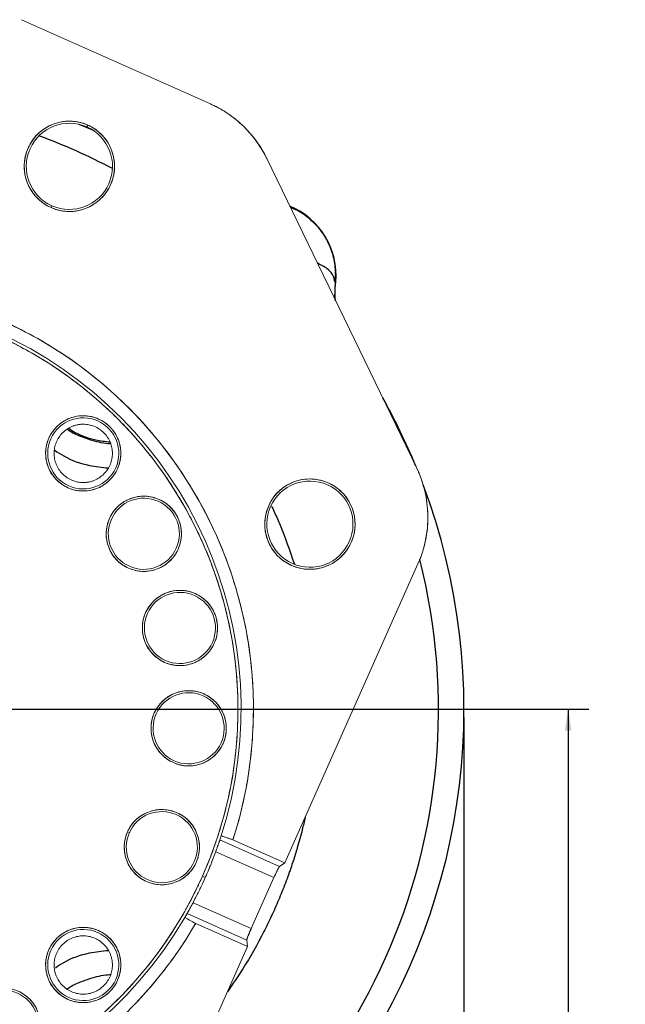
# Model space of a CAD drawing. Header units: inches. Extents: x 0.3 to 34.1, y 0.2 to 21.7.
# Tile 14 of 36: x 8.9 to 12.5, y 8.5 to 14.4. Entities that reach past the tile are written whole.
import ezdxf

# ---------------------------------------------------------------- set-up
doc = ezdxf.new("R2010")
doc.units = ezdxf.units.IN
doc.header["$MEASUREMENT"] = 0
doc.header["$PDSIZE"] = -1
doc.layers.add('SLD-0', color=7, linetype='Continuous', lineweight=25)
doc.styles.add('SLDTEXTSTYLE0', font='TXT', dxfattribs={"width": 0.75})
doc.dimstyles.new('SLDDIMSTYLE0', dxfattribs={"dimtxt": 0.125, "dimasz": 0.13, "dimexe": 0, "dimexo": 0.0625, "dimgap": 0.03125, "dimtad": 0, "dimtih": 1, "dimtoh": 1, "dimlfac": 0.8, "dimrnd": 1e-09, "dimzin": 12, "dimdsep": 46, "dimtxsty": 'SLDTEXTSTYLE0', "dimsah": 1, "dimcen": 0.09, "dimadec": 0, "dimazin": 3, "dimtfac": 1, "dimtofl": 0, "dimtmove": 0, "dimatfit": 3, "dimfxl": 1, "dimfrac": 2, "dimtolj": 1, "dimtzin": 12, "dimarcsym": 0})

# ---------------------------------------------------------------- blocks, each defined once
blk = doc.blocks.new('_D')
at = {"layer": 'SLD-0'}
for p, q in [((11.5481, 10.2186), (11.5481, 1.9743)), ((6.1356, 5.4623), (6.1356, 1.9743)), ((9.069, 2.2793), (9.0309, 2.2793)), ((9.0309, 2.2793), (9.0309, 2.0809)), ((9.577, 2.2793), (9.6151, 2.2793)), ((9.6151, 2.2793), (9.6151, 2.0809)), ((6.1356, 2.0993), (8.9213, 2.0993)), ((11.5481, 2.0993), (9.7247, 2.0993)), ((9.0309, 2.0809), (9.069, 2.0809)), ((9.6151, 2.0809), (9.577, 2.0809))]:
    blk.add_line(p, q, dxfattribs=at)
for points in [[(6.1356, 2.0993), (6.2656, 2.0793), (6.2656, 2.1193)], [(11.5481, 2.0993), (11.4181, 2.1193), (11.4181, 2.0793)]]:
    blk.add_solid(points, dxfattribs=at)
at = {"layer": 'SLD-0', "char_height": 0.125, "attachment_point": 1, "style": 'SLDTEXTSTYLE0'}
for s, insert in [('109.98', (9.069, 2.242)), ('4.33', (9.1614, 2.055))]:
    blk.add_mtext(s, dxfattribs=dict(at, insert=insert))
blk = doc.blocks.new('_D_5')
at = {"layer": 'SLD-0'}
for p, q in [((8.7343, 10.2686), (12.303, 10.2686)), ((12.178, 10.2686), (12.178, 7.6237)), ((11.924, 7.5983), (11.8859, 7.5983)), ((11.8859, 7.5983), (11.8859, 7.3999)), ((12.432, 7.5983), (12.4701, 7.5983)), ((12.4701, 7.5983), (12.4701, 7.3999)), ((11.8859, 7.3999), (11.924, 7.3999)), ((12.4701, 7.3999), (12.432, 7.3999)), ((12.178, 4.9879), (12.178, 7.2128)), ((8.4492, 4.9879), (12.303, 4.9879))]:
    blk.add_line(p, q, dxfattribs=at)
for points in [[(12.178, 10.2686), (12.158, 10.1386), (12.198, 10.1386)], [(12.178, 4.9879), (12.198, 5.1179), (12.158, 5.1179)]]:
    blk.add_solid(points, dxfattribs=at)
at = {"layer": 'SLD-0', "char_height": 0.125, "attachment_point": 1, "style": 'SLDTEXTSTYLE0'}
for s, insert in [('107.30', (11.924, 7.561)), ('4.22', (12.0164, 7.374))]:
    blk.add_mtext(s, dxfattribs=dict(at, insert=insert))

msp = doc.modelspace()

# ---------------------------------------------------------------- linework, layer by layer
at = {"color": 144, "linetype": 'Continuous', "lineweight": 18}
for p, q in [((8.8719, 14.4378), (10.0137, 13.9289)), ((9.2671, 13.7892), (9.2722, 13.8006)), ((10.3547, 13.5987), (11.2603, 11.7308)), ((9.0499, 13.3017), (9.0549, 13.3131)), ((11.2696, 11.1471), (10.4639, 9.3391)), ((9.5182, 9.5245), (9.5239, 9.522)), ((10.071, 9.4777), (10.0794, 9.5033)), ((10.071, 9.4777), (10.432, 9.3168)), ((10.0794, 9.5033), (10.1503, 9.4789)), ((10.1503, 9.4789), (10.4639, 9.3391)), ((10.3983, 9.25), (10.0462, 9.4069)), ((10.4639, 9.3391), (10.432, 9.3168)), ((9.9827, 9.2504), (9.9656, 9.2581)), ((10.3983, 9.25), (10.2609, 8.9417)), ((10.2609, 8.9417), (9.9088, 9.0986)), ((9.8593, 9.0095), (9.8728, 9.0329)), ((9.9249, 8.9731), (9.8593, 9.0095)), ((9.8728, 9.0329), (10.2338, 8.872)), ((10.2385, 8.8333), (9.9249, 8.9731)), ((10.2338, 8.872), (10.2385, 8.8333)), ((10.2385, 8.8333), (9.4327, 7.0254))]:
    msp.add_line(p, q, dxfattribs=at)
at = {"color": 8, "linetype": 'Continuous', "lineweight": 25}
msp.add_line((10.7681, 12.85), (10.7648, 12.7528), dxfattribs=at)
at = {"color": 7, "linetype": 'Continuous', "lineweight": 25}
msp.add_line((10.772, 12.8502), (10.7681, 12.85), dxfattribs=at)
at = {"color": 7, "linetype": 'Continuous', "lineweight": 25, "flags": 128}
msp.add_lwpolyline([(9.3102, 13.7649), (9.2653, 13.7852), (9.2203, 13.805)], dxfattribs=at)
at = {"color": 144, "linetype": 'Continuous', "lineweight": 18}
for centre, radius, start, end in [((9.7319, 13.2967), 0.6921, 25.86379, 65.97859), ((9.161, 13.5511), 0.2731, 65.97859, 245.97859), ((9.161, 13.5511), 0.2606, 65.97859, 245.97859), ((9.161, 13.5511), 0.2606, 335.97859, 155.97859), ((9.161, 13.5511), 0.2731, 245.97859, 65.97859), ((9.161, 13.5511), 0.2606, 245.97859, 65.97859), ((9.161, 13.5511), 0.2606, 155.97859, 335.97859), ((7.6981, 10.2686), 2.5763, 342.14809, 149.80909), ((7.6981, 10.2686), 2.4825, 335.97859, 155.97859), ((7.6981, 10.2686), 2.5012, 342.18262, 149.77456), ((9.2449, 11.8154), 0.2275, 335.97859, 155.97859), ((9.2449, 11.8154), 0.215, 335.97859, 155.97859), ((9.2449, 11.8154), 0.2275, 155.97859, 335.97859), ((9.2449, 11.8154), 0.215, 155.97859, 335.97859), ((10.6375, 11.4288), 0.6921, 335.97859, 25.86379), ((10.616, 11.3875), 0.2606, 65.97859, 245.97859), ((10.616, 11.3875), 0.2731, 335.97859, 155.97859), ((10.616, 11.3875), 0.2606, 335.97859, 155.97859), ((10.616, 11.3875), 0.2606, 245.97859, 65.97859), ((9.6113, 11.3292), 0.2275, 335.97859, 155.97859), ((9.6113, 11.3292), 0.215, 335.97859, 155.97859), ((10.616, 11.3875), 0.2731, 155.97859, 335.97859), ((10.616, 11.3875), 0.2606, 155.97859, 335.97859), ((9.6113, 11.3292), 0.2275, 155.97859, 335.97859), ((9.6113, 11.3292), 0.215, 155.97859, 335.97859), ((7.6981, 10.2686), 2.4825, 155.97859, 335.97859), ((7.6981, 10.2686), 2.5762, 162.14809, 329.80909), ((7.6981, 10.2686), 2.5012, 162.18262, 329.77456), ((9.8298, 10.7597), 0.2275, 335.97859, 155.97859), ((9.8298, 10.7597), 0.215, 335.97859, 155.97859), ((9.8298, 10.7597), 0.2275, 155.97859, 335.97859), ((9.8298, 10.7597), 0.215, 155.97859, 335.97859), ((9.8825, 10.1531), 0.2275, 335.97859, 155.97859), ((9.8825, 10.1531), 0.215, 335.97859, 155.97859), ((9.8825, 10.1531), 0.2275, 155.97859, 335.97859), ((9.8825, 10.1531), 0.215, 155.97859, 335.97859), ((9.7203, 9.4345), 0.2275, 335.97859, 155.97859), ((9.7203, 9.4345), 0.215, 335.97859, 155.97859), ((9.7203, 9.4345), 0.2275, 155.97859, 335.97859), ((9.7203, 9.4345), 0.215, 155.97859, 335.97859), ((7.6981, 10.2686), 2.5012, 335.97859, 339.84764), ((7.6981, 10.2686), 2.5013, 332.10954, 335.97859), ((9.2449, 8.7218), 0.215, 65.97859, 245.97859), ((9.2449, 8.7218), 0.2275, 335.97859, 155.97859), ((9.2449, 8.7218), 0.215, 335.97859, 155.97859), ((9.2449, 8.7218), 0.215, 245.97859, 65.97859), ((9.2449, 8.7218), 0.2275, 155.97859, 335.97859), ((9.2449, 8.7218), 0.215, 155.97859, 335.97859), ((8.7586, 8.3554), 0.2275, 335.97859, 155.97859), ((8.7586, 8.3554), 0.215, 335.97859, 155.97859), ((8.7586, 8.3554), 0.215, 245.97859, 65.97859)]:
    msp.add_arc(centre, radius, start, end, dxfattribs=at)
at = {"color": 8, "linetype": 'Continuous', "lineweight": 25}
for start, end in [(62.20481, 69.75237), (297.77783, 14.17934)]:
    msp.add_arc((7.6981, 10.2686), 3.6954, start, end, dxfattribs=at)
at = {"color": 7, "linetype": 'Continuous', "lineweight": 25}
for centre, radius, start, end in [((10.3223, 12.8929), 0.4517, 354.58105, 67.61279), ((7.6981, 10.2686), 3.85, 22.45241, 29.27517), ((7.6981, 10.2686), 3.85, 325.68388, 20.63914)]:
    msp.add_arc(centre, radius, start, end, dxfattribs=at)
at = {"color": 144, "linetype": 'Continuous', "lineweight": 18}
for points, knots in [([(10.0137, 13.9289), (10.0189, 13.9265), (10.0293, 13.9218), (10.0447, 13.9142), (10.0599, 13.9063), (10.0749, 13.898), (10.0897, 13.8893), (10.1043, 13.8802), (10.1309, 13.8628), (10.1683, 13.8351), (10.214, 13.7946), (10.256, 13.7502), (10.2875, 13.7104), (10.3104, 13.6771), (10.3264, 13.6517), (10.3413, 13.6256), (10.3502, 13.6076), (10.3547, 13.5987)], [0, 0, 0, 0, 0.035492, 0.070933, 0.106342, 0.141743, 0.177156, 0.212605, 0.248111, 0.374032, 0.500006, 0.625927, 0.751902, 0.813975, 0.875938, 0.937907, 1, 1, 1, 1]), ([(9.2722, 13.8006), (9.2692, 13.8019), (9.263, 13.8046), (9.2537, 13.8081), (9.2442, 13.8114), (9.2347, 13.8142), (9.2197, 13.8181), (9.199, 13.8221), (9.1722, 13.8245), (9.145, 13.8243), (9.108, 13.8202), (9.0625, 13.808), (9.0124, 13.7825), (8.9693, 13.7481), (8.9352, 13.7076), (8.9102, 13.663), (8.8937, 13.6145), (8.8863, 13.562), (8.8896, 13.507), (8.9042, 13.4527), (8.9255, 13.4107), (8.9472, 13.3805), (8.9652, 13.3601), (8.985, 13.3418), (9.0035, 13.3277), (9.0202, 13.3169), (9.0348, 13.3087), (9.0448, 13.304), (9.0499, 13.3017)], [0, 0, 0, 0, 0.011673, 0.023324, 0.03497, 0.046627, 0.058309, 0.08919, 0.120101, 0.15227, 0.184469, 0.250118, 0.315768, 0.380053, 0.441772, 0.500003, 0.558234, 0.619953, 0.684238, 0.749887, 0.815537, 0.847705, 0.879904, 0.910785, 0.941696, 0.961136, 0.980547, 1, 1, 1, 1]), ([(9.0499, 13.3017), (9.0529, 13.3004), (9.059, 13.2977), (9.0684, 13.2942), (9.0778, 13.2909), (9.0874, 13.2881), (9.1024, 13.2842), (9.1231, 13.2802), (9.1498, 13.2778), (9.1771, 13.278), (9.2141, 13.2821), (9.2595, 13.2943), (9.3097, 13.3198), (9.3528, 13.3542), (9.3869, 13.3947), (9.4119, 13.4393), (9.4284, 13.4878), (9.4357, 13.5403), (9.4325, 13.5953), (9.4179, 13.6496), (9.3966, 13.6916), (9.3749, 13.7218), (9.3568, 13.7422), (9.3371, 13.7605), (9.3186, 13.7746), (9.3018, 13.7854), (9.2873, 13.7936), (9.2773, 13.7983), (9.2722, 13.8006)], [0, 0, 0, 0, 0.011673, 0.023324, 0.03497, 0.046627, 0.058309, 0.08919, 0.120101, 0.15227, 0.184469, 0.250118, 0.315768, 0.380053, 0.441772, 0.500003, 0.558234, 0.619953, 0.684238, 0.749887, 0.815537, 0.847705, 0.879904, 0.910785, 0.941696, 0.961136, 0.980547, 1, 1, 1, 1]), ([(10.1503, 9.4789), (10.154, 9.4906), (10.1615, 9.5141), (10.1721, 9.5496), (10.1821, 9.5851), (10.1917, 9.6208), (10.2007, 9.6566), (10.2092, 9.6925), (10.2172, 9.7285), (10.2247, 9.7647), (10.2316, 9.801), (10.2381, 9.8374), (10.244, 9.8739), (10.259, 9.9751), (10.2748, 10.1424), (10.2756, 10.3786), (10.2546, 10.6167), (10.2104, 10.8559), (10.1436, 11.0914), (10.054, 11.3207), (9.9431, 11.5405), (9.8123, 11.7474), (9.6637, 11.94), (9.5004, 12.1145), (9.324, 12.2716), (9.1394, 12.408), (8.9468, 12.5257), (8.7481, 12.6247), (8.5418, 12.7062), (8.3255, 12.7708), (8.1006, 12.8169), (7.8658, 12.8431), (7.6268, 12.8477), (7.3843, 12.8296), (7.143, 12.7884), (6.9053, 12.724), (6.6749, 12.6373), (6.4551, 12.5296), (6.2477, 12.4025), (6.0566, 12.2589), (5.8815, 12.1004), (5.7617, 11.9703), (5.6857, 11.8775), (5.6467, 11.8276), (5.609, 11.7767), (5.5726, 11.725), (5.5375, 11.6723), (5.5036, 11.6188), (5.4821, 11.5824), (5.4713, 11.5642)], [0, 0, 0, 0, 0.004912, 0.009818, 0.014721, 0.01962, 0.024518, 0.029414, 0.034311, 0.039209, 0.044109, 0.049012, 0.053919, 0.058831, 0.08976, 0.120692, 0.152728, 0.184767, 0.217386, 0.250009, 0.282628, 0.315251, 0.347287, 0.379326, 0.410255, 0.441188, 0.470592, 0.5, 0.529405, 0.558813, 0.589742, 0.620675, 0.652711, 0.68475, 0.717369, 0.749992, 0.782611, 0.815234, 0.84727, 0.879309, 0.910238, 0.94117, 0.949587, 0.957991, 0.966387, 0.974781, 0.983178, 0.991583, 1, 1, 1, 1]), ([(5.4306, 11.2792), (5.4351, 11.2893), (5.4442, 11.3094), (5.4583, 11.3393), (5.4727, 11.369), (5.4875, 11.3985), (5.5028, 11.4278), (5.5184, 11.4569), (5.5344, 11.4858), (5.5508, 11.5145), (5.5676, 11.543), (5.6114, 11.6151), (5.6869, 11.728), (5.8074, 11.8814), (5.9451, 12.0306), (6.107, 12.1785), (6.2881, 12.3164), (6.4956, 12.4452), (6.7223, 12.5564), (6.9725, 12.6478), (7.24, 12.714), (7.5252, 12.7508), (7.8211, 12.7541), (8.122, 12.721), (8.4211, 12.6502), (8.7113, 12.542), (8.9858, 12.3986), (9.2384, 12.2235), (9.4642, 12.0219), (9.6596, 11.7996), (9.8228, 11.5629), (9.9524, 11.3198), (10.0517, 11.0725), (10.1206, 10.8296), (10.1636, 10.5892), (10.1822, 10.3623), (10.1804, 10.143), (10.1615, 9.9409), (10.128, 9.7487), (10.0918, 9.6064), (10.0605, 9.5047), (10.0393, 9.4421), (10.0164, 9.3801), (9.9921, 9.3187), (9.9744, 9.2783), (9.9656, 9.2581)], [0, 0, 0, 0, 0.004244, 0.008485, 0.012723, 0.016961, 0.021197, 0.025434, 0.029672, 0.033911, 0.038152, 0.042397, 0.066377, 0.090362, 0.117389, 0.14442, 0.174644, 0.204872, 0.238253, 0.271637, 0.307212, 0.344072, 0.382028, 0.42085, 0.460272, 0.5, 0.539729, 0.579151, 0.617973, 0.655929, 0.692789, 0.728363, 0.761745, 0.795129, 0.825354, 0.855581, 0.882608, 0.909639, 0.933619, 0.957604, 0.966089, 0.974565, 0.983038, 0.991514, 1, 1, 1, 1]), ([(9.4527, 11.7228), (9.4541, 11.7261), (9.4569, 11.7327), (9.4606, 11.7428), (9.4638, 11.753), (9.4665, 11.7634), (9.4687, 11.7738), (9.4704, 11.7844), (9.4716, 11.7951), (9.4725, 11.8099), (9.4724, 11.8288), (9.4699, 11.8518), (9.465, 11.8747), (9.4553, 11.9045), (9.4376, 11.9393), (9.4092, 11.9748), (9.3756, 12.0034), (9.338, 12.0244), (9.2973, 12.0383), (9.2536, 12.0442), (9.2081, 12.0416), (9.1704, 12.0314), (9.1418, 12.0187), (9.1216, 12.0071), (9.1027, 11.9936), (9.0859, 11.9786), (9.0709, 11.9626), (9.0578, 11.9456), (9.0464, 11.9274), (9.0402, 11.9145), (9.0371, 11.908)], [0, 0, 0, 0, 0.0151264, 0.0301532, 0.0451137, 0.0600413, 0.0749702, 0.089934, 0.1049664, 0.1201006, 0.1522592, 0.184454, 0.2172969, 0.2501767, 0.3158115, 0.3800824, 0.440031, 0.5000163, 0.5599649, 0.6199501, 0.684221, 0.7498558, 0.7826986, 0.8155785, 0.847737, 0.8799319, 0.9100773, 0.939957, 0.9698412, 1, 1, 1, 1]), ([(9.2449, 11.9917), (9.2417, 11.9916), (9.2354, 11.9915), (9.2259, 11.9908), (9.2165, 11.9895), (9.2072, 11.9877), (9.198, 11.9855), (9.189, 11.9827), (9.1717, 11.9764), (9.1474, 11.9638), (9.1194, 11.9409), (9.0965, 11.9129), (9.0803, 11.8816), (9.0707, 11.8487), (9.0676, 11.8154), (9.0707, 11.7822), (9.0803, 11.7493), (9.0965, 11.718), (9.1194, 11.69), (9.1474, 11.667), (9.1739, 11.6534), (9.1957, 11.6459), (9.2118, 11.642), (9.2283, 11.6396), (9.2393, 11.6393), (9.2449, 11.6392)], [0, 0, 0, 0, 0.017277, 0.034432, 0.051515, 0.068576, 0.085666, 0.102835, 0.120133, 0.185115, 0.25009, 0.315068, 0.380047, 0.440031, 0.500015, 0.560002, 0.619983, 0.684965, 0.74994, 0.814919, 0.879897, 0.910066, 0.939959, 0.969847, 1, 1, 1, 1]), ([(9.2449, 11.6392), (9.2481, 11.6392), (9.2544, 11.6393), (9.2639, 11.6401), (9.2733, 11.6414), (9.2826, 11.6431), (9.2918, 11.6454), (9.3008, 11.6482), (9.3181, 11.6545), (9.3424, 11.667), (9.3704, 11.69), (9.3933, 11.718), (9.4095, 11.7493), (9.4191, 11.7822), (9.4222, 11.8154), (9.4191, 11.8487), (9.4095, 11.8816), (9.3933, 11.9129), (9.3704, 11.9409), (9.3424, 11.9638), (9.3159, 11.9775), (9.2941, 11.985), (9.278, 11.9888), (9.2615, 11.9912), (9.2505, 11.9915), (9.2449, 11.9917)], [0, 0, 0, 0, 0.017294, 0.034461, 0.051549, 0.06861, 0.085694, 0.102851, 0.120132, 0.185114, 0.250089, 0.315068, 0.380047, 0.44003, 0.500015, 0.560002, 0.619984, 0.684966, 0.749941, 0.81492, 0.879899, 0.91004, 0.939924, 0.969821, 1, 1, 1, 1]), ([(9.0371, 11.908), (9.0357, 11.9047), (9.0328, 11.8981), (9.0292, 11.888), (9.026, 11.8778), (9.0233, 11.8675), (9.0211, 11.8571), (9.0194, 11.8465), (9.0182, 11.8358), (9.0172, 11.821), (9.0174, 11.8021), (9.0199, 11.779), (9.0248, 11.7562), (9.0345, 11.7264), (9.0522, 11.6916), (9.0806, 11.6561), (9.1142, 11.6275), (9.1517, 11.6064), (9.1925, 11.5926), (9.2362, 11.5867), (9.2817, 11.5893), (9.3193, 11.5995), (9.348, 11.6122), (9.3682, 11.6238), (9.387, 11.6373), (9.4039, 11.6522), (9.4189, 11.6683), (9.4319, 11.6853), (9.4434, 11.7034), (9.4496, 11.7163), (9.4527, 11.7228)], [0, 0, 0, 0, 0.015126, 0.030153, 0.045114, 0.060041, 0.07497, 0.089934, 0.104966, 0.120101, 0.152259, 0.184454, 0.217297, 0.250177, 0.315812, 0.380082, 0.440031, 0.500016, 0.559965, 0.61995, 0.684221, 0.749856, 0.782699, 0.815578, 0.847737, 0.879932, 0.910077, 0.939957, 0.969841, 1, 1, 1, 1]), ([(11.2603, 11.7308), (11.2629, 11.7251), (11.2683, 11.7139), (11.2757, 11.6968), (11.2827, 11.6796), (11.2892, 11.6622), (11.2952, 11.6446), (11.3007, 11.6269), (11.3058, 11.609), (11.3152, 11.5723), (11.3255, 11.5161), (11.3309, 11.44), (11.328, 11.3637), (11.3185, 11.301), (11.307, 11.2522), (11.2965, 11.2165), (11.2843, 11.1813), (11.2745, 11.1585), (11.2696, 11.1471)], [0, 0, 0, 0, 0.030957, 0.061849, 0.092697, 0.123524, 0.154352, 0.185204, 0.216102, 0.247068, 0.373518, 0.500011, 0.626461, 0.752954, 0.814797, 0.876466, 0.938141, 1, 1, 1, 1]), ([(10.8654, 11.2763), (10.8668, 11.2793), (10.8694, 11.2854), (10.8729, 11.2948), (10.8762, 11.3042), (10.879, 11.3138), (10.8829, 11.3288), (10.8869, 11.3495), (10.8893, 11.3762), (10.8891, 11.4035), (10.885, 11.4405), (10.8728, 11.4859), (10.8473, 11.5361), (10.813, 11.5792), (10.7724, 11.6133), (10.7278, 11.6383), (10.6793, 11.6548), (10.6268, 11.6622), (10.5718, 11.6589), (10.5175, 11.6443), (10.4755, 11.623), (10.4453, 11.6013), (10.4249, 11.5832), (10.4066, 11.5635), (10.3925, 11.545), (10.3817, 11.5283), (10.3735, 11.5137), (10.3688, 11.5037), (10.3665, 11.4986)], [0, 0, 0, 0, 0.011673, 0.023324, 0.03497, 0.046627, 0.058309, 0.08919, 0.120101, 0.15227, 0.184469, 0.250118, 0.315768, 0.380053, 0.441772, 0.500003, 0.558234, 0.619953, 0.684238, 0.749887, 0.815537, 0.847705, 0.879904, 0.910785, 0.941696, 0.961136, 0.980547, 1, 1, 1, 1]), ([(9.8191, 11.2365), (9.8206, 11.2399), (9.8234, 11.2464), (9.827, 11.2565), (9.8302, 11.2668), (9.8329, 11.2771), (9.8351, 11.2875), (9.8368, 11.2981), (9.838, 11.3088), (9.839, 11.3236), (9.8388, 11.3425), (9.8363, 11.3656), (9.8314, 11.3884), (9.8217, 11.4182), (9.8041, 11.453), (9.7757, 11.4885), (9.7421, 11.5171), (9.7045, 11.5381), (9.6637, 11.552), (9.62, 11.5579), (9.5746, 11.5553), (9.5369, 11.5451), (9.5083, 11.5324), (9.488, 11.5208), (9.4692, 11.5073), (9.4523, 11.4923), (9.4373, 11.4763), (9.4243, 11.4593), (9.4128, 11.4411), (9.4066, 11.4282), (9.4035, 11.4218)], [0, 0, 0, 0, 0.015126, 0.030153, 0.045114, 0.060041, 0.07497, 0.089934, 0.104966, 0.120101, 0.152259, 0.184454, 0.217297, 0.250177, 0.315812, 0.380082, 0.440031, 0.500016, 0.559965, 0.61995, 0.684221, 0.749856, 0.782699, 0.815578, 0.847737, 0.879932, 0.910077, 0.939957, 0.969841, 1, 1, 1, 1]), ([(10.3665, 11.4986), (10.3652, 11.4956), (10.3625, 11.4895), (10.359, 11.4801), (10.3557, 11.4707), (10.3529, 11.4611), (10.349, 11.4461), (10.345, 11.4254), (10.3426, 11.3987), (10.3428, 11.3714), (10.3469, 11.3344), (10.3591, 11.289), (10.3846, 11.2388), (10.419, 11.1957), (10.4595, 11.1616), (10.5042, 11.1366), (10.5526, 11.1201), (10.6051, 11.1128), (10.6601, 11.116), (10.7144, 11.1306), (10.7564, 11.1519), (10.7866, 11.1736), (10.807, 11.1917), (10.8253, 11.2114), (10.8394, 11.2299), (10.8502, 11.2466), (10.8584, 11.2612), (10.8631, 11.2712), (10.8654, 11.2763)], [0, 0, 0, 0, 0.011673, 0.023324, 0.03497, 0.046627, 0.058309, 0.08919, 0.120101, 0.15227, 0.184469, 0.250118, 0.315768, 0.380053, 0.441772, 0.500003, 0.558234, 0.619953, 0.684238, 0.749887, 0.815537, 0.847705, 0.879904, 0.910785, 0.941696, 0.961136, 0.980547, 1, 1, 1, 1]), ([(9.4035, 11.4218), (9.4021, 11.4185), (9.3993, 11.4119), (9.3956, 11.4018), (9.3924, 11.3915), (9.3898, 11.3812), (9.3876, 11.3708), (9.3859, 11.3602), (9.3847, 11.3495), (9.3837, 11.3347), (9.3838, 11.3158), (9.3864, 11.2927), (9.3913, 11.2699), (9.401, 11.2401), (9.4186, 11.2053), (9.447, 11.1698), (9.4806, 11.1412), (9.5182, 11.1202), (9.559, 11.1063), (9.6027, 11.1004), (9.6481, 11.103), (9.6858, 11.1132), (9.7144, 11.1259), (9.7347, 11.1375), (9.7535, 11.151), (9.7704, 11.166), (9.7853, 11.182), (9.7984, 11.199), (9.8099, 11.2172), (9.816, 11.2301), (9.8191, 11.2365)], [0, 0, 0, 0, 0.0151264, 0.0301532, 0.0451137, 0.0600413, 0.0749702, 0.089934, 0.1049664, 0.1201006, 0.1522592, 0.184454, 0.2172969, 0.2501767, 0.3158115, 0.3800824, 0.440031, 0.5000163, 0.5599649, 0.6199501, 0.684221, 0.7498558, 0.7826986, 0.8155785, 0.847737, 0.8799319, 0.9100773, 0.939957, 0.9698412, 1, 1, 1, 1]), ([(9.9656, 9.2581), (9.9611, 9.248), (9.952, 9.2279), (9.9379, 9.198), (9.9235, 9.1683), (9.9087, 9.1388), (9.8934, 9.1094), (9.8778, 9.0803), (9.8618, 9.0514), (9.8454, 9.0227), (9.8286, 8.9943), (9.7848, 8.9221), (9.7093, 8.8093), (9.5888, 8.6559), (9.4511, 8.5066), (9.2892, 8.3588), (9.1081, 8.2208), (8.9006, 8.0921), (8.6739, 7.9809), (8.4236, 7.8895), (8.1562, 7.8233), (7.871, 7.7864), (7.5751, 7.7832), (7.2742, 7.8163), (6.9751, 7.8871), (6.6849, 7.9952), (6.4104, 8.1387), (6.1578, 8.3138), (5.932, 8.5154), (5.7366, 8.7377), (5.5734, 8.9744), (5.4438, 9.2175), (5.3445, 9.4648), (5.2756, 9.7077), (5.2326, 9.9481), (5.214, 10.175), (5.2158, 10.3942), (5.2347, 10.5964), (5.2682, 10.7885), (5.3044, 10.9309), (5.3357, 11.0325), (5.3569, 11.0952), (5.3798, 11.1572), (5.4041, 11.2186), (5.4218, 11.259), (5.4306, 11.2792)], [0, 0, 0, 0, 0.004244, 0.008485, 0.012723, 0.016961, 0.021197, 0.025434, 0.029672, 0.033911, 0.038152, 0.042397, 0.066377, 0.090362, 0.117389, 0.14442, 0.174644, 0.204872, 0.238253, 0.271637, 0.307212, 0.344072, 0.382028, 0.42085, 0.460272, 0.5, 0.539729, 0.579151, 0.617973, 0.655929, 0.692789, 0.728363, 0.761745, 0.795129, 0.825354, 0.855581, 0.882608, 0.909639, 0.933619, 0.957604, 0.966089, 0.974565, 0.983038, 0.991514, 1, 1, 1, 1]), ([(5.2459, 11.0584), (5.2422, 11.0467), (5.2347, 11.0231), (5.2241, 10.9877), (5.2141, 10.9521), (5.2045, 10.9165), (5.1955, 10.8807), (5.187, 10.8448), (5.179, 10.8087), (5.1715, 10.7726), (5.1646, 10.7363), (5.1581, 10.6999), (5.1522, 10.6634), (5.1372, 10.5622), (5.1214, 10.3949), (5.1206, 10.1587), (5.1416, 9.9206), (5.1857, 9.6814), (5.2526, 9.4459), (5.3422, 9.2166), (5.4531, 8.9968), (5.5838, 8.7899), (5.7325, 8.5973), (5.8958, 8.4227), (6.0722, 8.2657), (6.2568, 8.1292), (6.4494, 8.0115), (6.6481, 7.9126), (6.8544, 7.831), (7.0707, 7.7665), (7.2956, 7.7204), (7.5304, 7.6942), (7.7694, 7.6895), (8.0119, 7.7077), (8.2532, 7.7488), (8.4908, 7.8133), (8.7213, 7.9), (8.9411, 8.0077), (9.1485, 8.1348), (9.3396, 8.2784), (9.5147, 8.4369), (9.6345, 8.567), (9.7105, 8.6597), (9.7495, 8.7097), (9.7872, 8.7606), (9.8236, 8.8123), (9.8587, 8.865), (9.8926, 8.9185), (9.9141, 8.9549), (9.9249, 8.9731)], [0, 0, 0, 0, 0.004912, 0.009818, 0.014721, 0.01962, 0.024518, 0.029414, 0.034311, 0.039209, 0.044109, 0.049012, 0.053919, 0.058831, 0.08976, 0.120692, 0.152728, 0.184767, 0.217386, 0.250009, 0.282628, 0.315251, 0.347287, 0.379326, 0.410255, 0.441188, 0.470592, 0.5, 0.529405, 0.558813, 0.589742, 0.620675, 0.652711, 0.68475, 0.717369, 0.749992, 0.782611, 0.815234, 0.84727, 0.879309, 0.910238, 0.94117, 0.949587, 0.957991, 0.966387, 0.974781, 0.983178, 0.991583, 1, 1, 1, 1]), ([(10.0376, 10.667), (10.039, 10.6704), (10.0418, 10.6769), (10.0455, 10.6871), (10.0487, 10.6973), (10.0514, 10.7076), (10.0536, 10.718), (10.0553, 10.7286), (10.0565, 10.7393), (10.0574, 10.7541), (10.0573, 10.773), (10.0547, 10.7961), (10.0499, 10.8189), (10.0402, 10.8487), (10.0225, 10.8835), (9.9941, 10.919), (9.9605, 10.9476), (9.9229, 10.9687), (9.8821, 10.9825), (9.8384, 10.9884), (9.793, 10.9858), (9.7553, 10.9756), (9.7267, 10.9629), (9.7065, 10.9513), (9.6876, 10.9378), (9.6708, 10.9228), (9.6558, 10.9068), (9.6427, 10.8898), (9.6312, 10.8717), (9.6251, 10.8587), (9.622, 10.8523)], [0, 0, 0, 0, 0.0151264, 0.0301532, 0.0451137, 0.0600413, 0.0749702, 0.089934, 0.1049664, 0.1201006, 0.1522592, 0.184454, 0.2172969, 0.2501767, 0.3158115, 0.3800824, 0.440031, 0.5000163, 0.5599649, 0.6199501, 0.684221, 0.7498558, 0.7826986, 0.8155785, 0.847737, 0.8799319, 0.9100773, 0.939957, 0.9698412, 1, 1, 1, 1]), ([(9.622, 10.8523), (9.6206, 10.849), (9.6177, 10.8424), (9.6141, 10.8323), (9.6109, 10.8221), (9.6082, 10.8117), (9.606, 10.8013), (9.6043, 10.7907), (9.6031, 10.78), (9.6021, 10.7652), (9.6023, 10.7463), (9.6048, 10.7232), (9.6097, 10.7004), (9.6194, 10.6706), (9.637, 10.6358), (9.6654, 10.6003), (9.6991, 10.5717), (9.7366, 10.5507), (9.7774, 10.5368), (9.8211, 10.5309), (9.8665, 10.5335), (9.9042, 10.5437), (9.9329, 10.5564), (9.9531, 10.568), (9.9719, 10.5815), (9.9888, 10.5965), (10.0038, 10.6125), (10.0168, 10.6295), (10.0283, 10.6477), (10.0345, 10.6606), (10.0376, 10.667)], [0, 0, 0, 0, 0.0151264, 0.0301532, 0.0451137, 0.0600413, 0.0749702, 0.089934, 0.1049664, 0.1201006, 0.1522592, 0.184454, 0.2172969, 0.2501767, 0.3158115, 0.3800824, 0.440031, 0.5000163, 0.5599649, 0.6199501, 0.684221, 0.7498558, 0.7826986, 0.8155785, 0.847737, 0.8799319, 0.9100773, 0.939957, 0.9698412, 1, 1, 1, 1]), ([(10.0903, 10.0605), (10.0918, 10.0638), (10.0946, 10.0704), (10.0983, 10.0805), (10.1014, 10.0908), (10.1041, 10.1011), (10.1063, 10.1115), (10.108, 10.1221), (10.1092, 10.1328), (10.1102, 10.1476), (10.11, 10.1665), (10.1075, 10.1896), (10.1026, 10.2124), (10.0929, 10.2422), (10.0753, 10.277), (10.0469, 10.3125), (10.0133, 10.3411), (9.9757, 10.3621), (9.9349, 10.376), (9.8912, 10.3819), (9.8458, 10.3793), (9.8081, 10.3691), (9.7795, 10.3564), (9.7592, 10.3448), (9.7404, 10.3313), (9.7235, 10.3163), (9.7085, 10.3003), (9.6955, 10.2833), (9.684, 10.2651), (9.6778, 10.2522), (9.6748, 10.2458)], [0, 0, 0, 0, 0.015126, 0.030153, 0.045114, 0.060041, 0.07497, 0.089934, 0.104966, 0.120101, 0.152259, 0.184454, 0.217297, 0.250177, 0.315812, 0.380082, 0.440031, 0.500016, 0.559965, 0.61995, 0.684221, 0.749856, 0.782699, 0.815578, 0.847737, 0.879932, 0.910077, 0.939957, 0.969841, 1, 1, 1, 1]), ([(9.6748, 10.2458), (9.6733, 10.2425), (9.6705, 10.2359), (9.6668, 10.2258), (9.6636, 10.2155), (9.661, 10.2052), (9.6588, 10.1948), (9.6571, 10.1842), (9.6559, 10.1735), (9.6549, 10.1587), (9.655, 10.1398), (9.6576, 10.1167), (9.6625, 10.0939), (9.6722, 10.0641), (9.6898, 10.0293), (9.7182, 9.9938), (9.7518, 9.9652), (9.7894, 9.9442), (9.8302, 9.9303), (9.8739, 9.9244), (9.9193, 9.927), (9.957, 9.9372), (9.9856, 9.9499), (10.0059, 9.9615), (10.0247, 9.975), (10.0416, 9.99), (10.0566, 10.006), (10.0696, 10.023), (10.0811, 10.0412), (10.0872, 10.0541), (10.0903, 10.0605)], [0, 0, 0, 0, 0.0151264, 0.0301532, 0.0451137, 0.0600413, 0.0749702, 0.089934, 0.1049664, 0.1201006, 0.1522592, 0.184454, 0.2172969, 0.2501767, 0.3158115, 0.3800824, 0.440031, 0.5000163, 0.5599649, 0.6199501, 0.684221, 0.7498558, 0.7826986, 0.8155785, 0.847737, 0.8799319, 0.9100773, 0.939957, 0.9698412, 1, 1, 1, 1]), ([(9.9281, 9.3418), (9.9295, 9.3452), (9.9324, 9.3517), (9.936, 9.3618), (9.9392, 9.3721), (9.9419, 9.3824), (9.9441, 9.3928), (9.9458, 9.4034), (9.947, 9.4141), (9.9479, 9.4289), (9.9478, 9.4478), (9.9453, 9.4709), (9.9404, 9.4937), (9.9307, 9.5235), (9.913, 9.5583), (9.8846, 9.5938), (9.851, 9.6224), (9.8135, 9.6435), (9.7727, 9.6573), (9.729, 9.6632), (9.6835, 9.6606), (9.6458, 9.6504), (9.6172, 9.6377), (9.597, 9.6261), (9.5781, 9.6126), (9.5613, 9.5976), (9.5463, 9.5816), (9.5332, 9.5646), (9.5218, 9.5465), (9.5156, 9.5335), (9.5125, 9.5271)], [0, 0, 0, 0, 0.0151264, 0.0301532, 0.0451137, 0.0600413, 0.0749702, 0.089934, 0.1049664, 0.1201006, 0.1522592, 0.184454, 0.2172969, 0.2501767, 0.3158115, 0.3800824, 0.440031, 0.5000163, 0.5599649, 0.6199501, 0.684221, 0.7498558, 0.7826986, 0.8155785, 0.847737, 0.8799319, 0.9100773, 0.939957, 0.9698412, 1, 1, 1, 1]), ([(9.5125, 9.5271), (9.5111, 9.5238), (9.5082, 9.5172), (9.5046, 9.5071), (9.5014, 9.4969), (9.4987, 9.4865), (9.4965, 9.4761), (9.4948, 9.4655), (9.4936, 9.4548), (9.4927, 9.44), (9.4928, 9.4211), (9.4953, 9.398), (9.5002, 9.3752), (9.5099, 9.3454), (9.5276, 9.3106), (9.556, 9.2751), (9.5896, 9.2465), (9.6271, 9.2255), (9.6679, 9.2116), (9.7116, 9.2057), (9.7571, 9.2083), (9.7948, 9.2185), (9.8234, 9.2312), (9.8436, 9.2428), (9.8624, 9.2563), (9.8793, 9.2713), (9.8943, 9.2873), (9.9073, 9.3043), (9.9188, 9.3225), (9.925, 9.3354), (9.9281, 9.3418)], [0, 0, 0, 0, 0.015126, 0.030153, 0.045114, 0.060041, 0.07497, 0.089934, 0.104966, 0.120101, 0.152259, 0.184454, 0.217297, 0.250177, 0.315812, 0.380082, 0.440031, 0.500016, 0.559965, 0.61995, 0.684221, 0.749856, 0.782699, 0.815578, 0.847737, 0.879932, 0.910077, 0.939957, 0.969841, 1, 1, 1, 1]), ([(10.0462, 9.4069), (10.0468, 9.4084), (10.048, 9.4119), (10.0502, 9.4177), (10.0527, 9.4248), (10.0562, 9.4347), (10.0599, 9.4451), (10.0633, 9.4551), (10.066, 9.4628), (10.0681, 9.469), (10.0696, 9.4735), (10.0706, 9.4764), (10.0709, 9.4773), (10.071, 9.4777)], [0, 0, 0, 0, 0.042935, 0.099043, 0.168318, 0.250756, 0.392986, 0.500146, 0.60996, 0.714842, 0.814802, 0.90985, 1, 1, 1, 1]), ([(10.071, 9.4777), (10.0709, 9.4775), (10.0708, 9.4771), (10.0704, 9.476), (10.07, 9.4746), (10.0694, 9.4728), (10.0683, 9.4695), (10.0664, 9.464), (10.0633, 9.4551), (10.0597, 9.4445), (10.056, 9.434), (10.0525, 9.4243), (10.0494, 9.4156), (10.0473, 9.4098), (10.0462, 9.4069)], [0, 0, 0, 0, 0.050288, 0.100169, 0.149924, 0.199835, 0.250181, 0.375004, 0.49996, 0.624149, 0.749335, 0.833509, 0.916634, 1, 1, 1, 1]), ([(9.9827, 9.2504), (9.9873, 9.2607), (9.9964, 9.2813), (10.0095, 9.3125), (10.0222, 9.3438), (10.0345, 9.3752), (10.0423, 9.3964), (10.0462, 9.4069)], [0, 0, 0, 0, 0.200036, 0.400018, 0.599982, 0.799964, 1, 1, 1, 1]), ([(10.432, 9.3168), (10.4318, 9.3166), (10.4315, 9.3163), (10.4307, 9.3152), (10.4297, 9.3139), (10.4287, 9.3122), (10.4276, 9.3102), (10.4263, 9.3081), (10.4251, 9.3058), (10.4238, 9.3034), (10.4225, 9.3009), (10.4212, 9.2984), (10.4191, 9.2942), (10.416, 9.2879), (10.4116, 9.279), (10.4072, 9.2695), (10.4027, 9.2598), (10.3998, 9.2532), (10.3983, 9.25)], [0, 0, 0, 0, 0.0559619, 0.1098295, 0.1616028, 0.2112818, 0.2588663, 0.3043563, 0.3477519, 0.3890531, 0.4282597, 0.465372, 0.50039, 0.6042113, 0.7060783, 0.8059955, 0.9039677, 1, 1, 1, 1]), ([(10.432, 9.3168), (10.4319, 9.3166), (10.4315, 9.3164), (10.4309, 9.3155), (10.43, 9.3143), (10.4291, 9.3128), (10.4273, 9.3099), (10.4245, 9.3048), (10.42, 9.2961), (10.4149, 9.2858), (10.41, 9.2755), (10.4057, 9.2662), (10.402, 9.2582), (10.3996, 9.2527), (10.3983, 9.25)], [0, 0, 0, 0, 0.048504, 0.096651, 0.144688, 0.192866, 0.241432, 0.370745, 0.500254, 0.629501, 0.758947, 0.839446, 0.91941, 1, 1, 1, 1]), ([(9.9088, 9.0986), (9.914, 9.1086), (9.9245, 9.1285), (9.9397, 9.1587), (9.9545, 9.1891), (9.9689, 9.2196), (9.9781, 9.2402), (9.9827, 9.2504)], [0, 0, 0, 0, 0.200036, 0.400018, 0.599982, 0.799964, 1, 1, 1, 1]), ([(9.8728, 9.0329), (9.8729, 9.0331), (9.8731, 9.0335), (9.8738, 9.0347), (9.8748, 9.0364), (9.8761, 9.0387), (9.8777, 9.0416), (9.8796, 9.0451), (9.8819, 9.0492), (9.885, 9.0547), (9.8896, 9.0629), (9.8952, 9.0732), (9.9008, 9.0836), (9.9052, 9.0917), (9.9077, 9.0965), (9.9088, 9.0986)], [0, 0, 0, 0, 0.0558064, 0.1135306, 0.1731761, 0.2347465, 0.2982446, 0.3636734, 0.4310352, 0.5003324, 0.6061091, 0.7500158, 0.8531792, 0.9365132, 1, 1, 1, 1]), ([(9.9088, 9.0986), (9.9079, 9.097), (9.9062, 9.0937), (9.9036, 9.0888), (9.901, 9.084), (9.8985, 9.0792), (9.8947, 9.0723), (9.8899, 9.0635), (9.8845, 9.0537), (9.8799, 9.0455), (9.8767, 9.0398), (9.8746, 9.0361), (9.8733, 9.0339), (9.8729, 9.0332), (9.8728, 9.0329)], [0, 0, 0, 0, 0.050302, 0.100195, 0.149955, 0.199859, 0.250183, 0.37509, 0.49997, 0.624233, 0.74938, 0.833568, 0.916669, 1, 1, 1, 1]), ([(9.4527, 8.6292), (9.4541, 8.6325), (9.4569, 8.6391), (9.4606, 8.6492), (9.4638, 8.6594), (9.4665, 8.6698), (9.4687, 8.6802), (9.4704, 8.6908), (9.4716, 8.7015), (9.4725, 8.7163), (9.4724, 8.7352), (9.4699, 8.7583), (9.465, 8.7811), (9.4553, 8.8109), (9.4376, 8.8457), (9.4092, 8.8812), (9.3756, 8.9098), (9.338, 8.9308), (9.2973, 8.9447), (9.2536, 8.9506), (9.2081, 8.948), (9.1704, 8.9378), (9.1418, 8.9251), (9.1216, 8.9135), (9.1027, 8.9), (9.0859, 8.885), (9.0709, 8.869), (9.0578, 8.852), (9.0464, 8.8338), (9.0402, 8.8209), (9.0371, 8.8145)], [0, 0, 0, 0, 0.0151264, 0.0301532, 0.0451137, 0.0600413, 0.0749702, 0.089934, 0.1049664, 0.1201006, 0.1522592, 0.184454, 0.2172969, 0.2501767, 0.3158115, 0.3800824, 0.440031, 0.5000163, 0.5599649, 0.6199501, 0.684221, 0.7498558, 0.7826986, 0.8155785, 0.847737, 0.8799319, 0.9100773, 0.939957, 0.9698412, 1, 1, 1, 1]), ([(10.2609, 8.9417), (10.2601, 8.9399), (10.2585, 8.9362), (10.2561, 8.9308), (10.2538, 8.9254), (10.2515, 8.9199), (10.2492, 8.9146), (10.247, 8.9094), (10.245, 8.9043), (10.243, 8.8995), (10.241, 8.8943), (10.2389, 8.8888), (10.2368, 8.8832), (10.2351, 8.8781), (10.2339, 8.8739), (10.2338, 8.8726), (10.2338, 8.872)], [0, 0, 0, 0, 0.053143, 0.106886, 0.16123, 0.216176, 0.271724, 0.327876, 0.384633, 0.441994, 0.499962, 0.579726, 0.669616, 0.769628, 0.879758, 1, 1, 1, 1]), ([(10.2609, 8.9417), (10.2602, 8.94), (10.2587, 8.9368), (10.2566, 8.9319), (10.2545, 8.927), (10.2525, 8.9223), (10.2493, 8.915), (10.2454, 8.9054), (10.2411, 8.8947), (10.2377, 8.8856), (10.2355, 8.8794), (10.2344, 8.8755), (10.2338, 8.8731), (10.2338, 8.8724), (10.2338, 8.872)], [0, 0, 0, 0, 0.048439, 0.096522, 0.144501, 0.192624, 0.241141, 0.370356, 0.499833, 0.629113, 0.758655, 0.83924, 0.919302, 1, 1, 1, 1]), ([(9.4211, 8.7218), (9.4211, 8.725), (9.421, 8.7314), (9.4202, 8.7409), (9.419, 8.7502), (9.4172, 8.7595), (9.4149, 8.7687), (9.4121, 8.7778), (9.4058, 8.795), (9.3933, 8.8193), (9.3704, 8.8473), (9.3424, 8.8702), (9.311, 8.8864), (9.2781, 8.8961), (9.2449, 8.8991), (9.2117, 8.8961), (9.1788, 8.8864), (9.1474, 8.8702), (9.1194, 8.8473), (9.0965, 8.8193), (9.0829, 8.7929), (9.0754, 8.7711), (9.0715, 8.7549), (9.0691, 8.7385), (9.0688, 8.7274), (9.0686, 8.7218)], [0, 0, 0, 0, 0.017277, 0.034432, 0.051515, 0.068576, 0.085666, 0.102835, 0.120133, 0.185115, 0.25009, 0.315068, 0.380047, 0.440031, 0.500015, 0.560002, 0.619983, 0.684965, 0.74994, 0.814919, 0.879897, 0.910066, 0.939959, 0.969847, 1, 1, 1, 1]), ([(9.0371, 8.8145), (9.0357, 8.8111), (9.0328, 8.8046), (9.0292, 8.7944), (9.026, 8.7842), (9.0233, 8.7739), (9.0211, 8.7635), (9.0194, 8.7529), (9.0182, 8.7422), (9.0172, 8.7274), (9.0174, 8.7085), (9.0199, 8.6854), (9.0248, 8.6626), (9.0345, 8.6328), (9.0522, 8.598), (9.0806, 8.5625), (9.1142, 8.5339), (9.1517, 8.5128), (9.1925, 8.499), (9.2362, 8.4931), (9.2817, 8.4957), (9.3193, 8.5059), (9.348, 8.5186), (9.3682, 8.5302), (9.387, 8.5437), (9.4039, 8.5587), (9.4189, 8.5747), (9.4319, 8.5917), (9.4434, 8.6098), (9.4496, 8.6228), (9.4527, 8.6292)], [0, 0, 0, 0, 0.015126, 0.030153, 0.045114, 0.060041, 0.07497, 0.089934, 0.104966, 0.120101, 0.152259, 0.184454, 0.217297, 0.250177, 0.315812, 0.380082, 0.440031, 0.500016, 0.559965, 0.61995, 0.684221, 0.749856, 0.782699, 0.815578, 0.847737, 0.879932, 0.910077, 0.939957, 0.969841, 1, 1, 1, 1]), ([(9.0686, 8.7218), (9.0687, 8.7187), (9.0688, 8.7123), (9.0696, 8.7028), (9.0708, 8.6934), (9.0726, 8.6842), (9.0749, 8.675), (9.0777, 8.6659), (9.084, 8.6487), (9.0965, 8.6244), (9.1194, 8.5964), (9.1474, 8.5734), (9.1788, 8.5573), (9.2117, 8.5476), (9.2449, 8.5446), (9.2781, 8.5476), (9.311, 8.5573), (9.3424, 8.5734), (9.3704, 8.5964), (9.3933, 8.6244), (9.4069, 8.6508), (9.4144, 8.6726), (9.4183, 8.6888), (9.4207, 8.7052), (9.421, 8.7163), (9.4211, 8.7218)], [0, 0, 0, 0, 0.017294, 0.034461, 0.051549, 0.06861, 0.085694, 0.102851, 0.120132, 0.185114, 0.250089, 0.315068, 0.380047, 0.44003, 0.500015, 0.560002, 0.619984, 0.684966, 0.749941, 0.81492, 0.879899, 0.91004, 0.939924, 0.969821, 1, 1, 1, 1]), ([(8.9664, 8.2628), (8.9678, 8.2661), (8.9707, 8.2727), (8.9743, 8.2828), (8.9775, 8.293), (8.9802, 8.3033), (8.9824, 8.3138), (8.9841, 8.3243), (8.9853, 8.335), (8.9863, 8.3498), (8.9861, 8.3688), (8.9836, 8.3918), (8.9787, 8.4146), (8.969, 8.4444), (8.9513, 8.4793), (8.9229, 8.5148), (8.8893, 8.5433), (8.8518, 8.5644), (8.811, 8.5783), (8.7673, 8.5842), (8.7218, 8.5815), (8.6842, 8.5714), (8.6555, 8.5587), (8.6353, 8.5471), (8.6165, 8.5335), (8.5996, 8.5186), (8.5846, 8.5025), (8.5716, 8.4855), (8.5601, 8.4674), (8.5539, 8.4545), (8.5508, 8.448)], [0, 0, 0, 0, 0.0151264, 0.0301532, 0.0451137, 0.0600413, 0.0749702, 0.089934, 0.1049664, 0.1201006, 0.1522592, 0.184454, 0.2172969, 0.2501767, 0.3158115, 0.3800824, 0.440031, 0.5000163, 0.5599649, 0.6199501, 0.684221, 0.7498558, 0.7826986, 0.8155785, 0.847737, 0.8799319, 0.9100773, 0.939957, 0.9698412, 1, 1, 1, 1])]:
    msp.add_open_spline(points, degree=3, knots=knots, dxfattribs=at)
at = {"color": 8, "linetype": 'Continuous', "lineweight": 25}
for points, knots in [([(10.498, 13.3031), (10.5147, 13.2963), (10.5601, 13.2779), (10.6246, 13.2284), (10.6879, 13.1592), (10.7346, 13.0774), (10.7649, 12.9875), (10.7685, 12.925), (10.7703, 12.8937)], [0, 0, 0, 0, 0.103274, 0.281537, 0.460165, 0.639335, 0.819223, 1, 1, 1, 1]), ([(10.7681, 12.85), (10.7651, 12.8656), (10.7591, 12.8968), (10.7171, 12.9377), (10.6768, 12.9584), (10.6613, 12.9663)], [0, 0, 0, 0, 0.380803, 0.761331, 1, 1, 1, 1]), ([(9.1567, 11.9672), (9.1695, 11.9587), (9.2193, 11.9258), (9.3048, 11.8959), (9.3776, 11.8881), (9.4064, 11.885)], [0, 0, 0, 0, 0.1734091, 0.6736451, 1, 1, 1, 1]), ([(9.4102, 11.8729), (9.4047, 11.8732), (9.3815, 11.8748), (9.3196, 11.8856), (9.2399, 11.9116), (9.175, 11.9404), (9.1495, 11.9583), (9.1458, 11.9609)], [0, 0, 0, 0, 0.058673, 0.248574, 0.667252, 0.951913, 1, 1, 1, 1]), ([(9.0723, 11.8344), (9.0902, 11.8224), (9.154, 11.7798), (9.2651, 11.7409), (9.3583, 11.7311), (9.3966, 11.7271)], [0, 0, 0, 0, 0.186886, 0.665675, 1, 1, 1, 1]), ([(10.5869, 9.6151), (10.5813, 9.5899), (10.5676, 9.5279), (10.5428, 9.4396), (10.519, 9.3624), (10.5022, 9.3124), (10.493, 9.2861), (10.4823, 9.2559), (10.4679, 9.2172), (10.4474, 9.1649), (10.4264, 9.114), (10.4049, 9.0645), (10.3829, 9.0164), (10.3606, 8.9697), (10.3067, 8.8619), (10.2293, 8.7227), (10.1484, 8.6059), (10.1167, 8.5601)], [0, 0, 0, 0, 0.0666397, 0.1638368, 0.2365593, 0.275039, 0.2997502, 0.308575, 0.3578418, 0.4061614, 0.4535338, 0.4999591, 0.5454375, 0.5899691, 0.6335539, 0.8562829, 1, 1, 1, 1]), ([(9.0765, 8.7056), (9.0931, 8.7166), (9.1555, 8.7582), (9.2651, 8.7964), (9.3583, 8.8062), (9.3966, 8.8102)], [0, 0, 0, 0, 0.174794, 0.660703, 1, 1, 1, 1])]:
    msp.add_open_spline(points, degree=3, knots=knots, dxfattribs=at)
at = {"color": 7, "linetype": 'Continuous', "lineweight": 25}
for points, knots in [([(10.7681, 12.85), (10.7685, 12.8548), (10.7694, 12.8644), (10.7701, 12.879), (10.7703, 12.8888), (10.7703, 12.8937)], [0, 0, 0, 0, 0.330677, 0.664007, 1, 1, 1, 1]), ([(10.7718, 12.7382), (10.7716, 12.7395), (10.7654, 12.7763), (10.7688, 12.8139), (10.772, 12.8502)], [0, 0, 0, 0, 0.034893, 1, 1, 1, 1]), ([(10.3842, 11.4959), (10.3887, 11.4866), (10.4054, 11.4519), (10.4563, 11.3369), (10.4938, 11.2278), (10.5221, 11.1453)], [0, 0, 0, 0, 0.082651, 0.306328, 1, 1, 1, 1]), ([(9.1458, 8.5764), (9.1495, 8.579), (9.175, 8.5969), (9.2399, 8.6257), (9.3196, 8.6517), (9.3815, 8.6625), (9.4047, 8.664), (9.4102, 8.6644)], [0, 0, 0, 0, 0.0480862, 0.3327471, 0.751426, 0.941327, 1, 1, 1, 1])]:
    msp.add_open_spline(points, degree=3, knots=knots, dxfattribs=at)
at = {"color": 144, "linetype": 'Continuous', "lineweight": 18}
for points in [[(10.0794, 9.5033), (10.0766, 9.4947), (10.0738, 9.4862), (10.071, 9.4777)], [(10.1503, 9.4789), (10.1267, 9.487), (10.103, 9.4952), (10.0794, 9.5033)], [(9.8728, 9.0329), (9.8683, 9.0251), (9.8638, 9.0173), (9.8593, 9.0095)], [(9.8593, 9.0095), (9.8812, 8.9974), (9.903, 8.9852), (9.9249, 8.9731)]]:
    msp.add_open_spline(points, degree=3, dxfattribs=at)
at = {"layer": 'SLD-0'}
msp.add_point((11.5481, 10.2686), dxfattribs=at)

# ---------------------------------------------------------------- dimensions: what is measured, and where the dimension line sits
dim = msp.add_linear_dim(base=(6.1356, 2.0993), p1=(11.5481, 10.2686), p2=(6.1356, 5.5123), dimstyle='SLDDIMSTYLE0', dxfattribs=at)
dim.commit()
dim.dimension.update_dxf_attribs({"geometry": '_D', "text_midpoint": (9.323, 2.0993), "dimtype": 160})
dim = msp.add_linear_dim(base=(12.178, 10.2686), p1=(8.3992, 4.9879), p2=(8.6843, 10.2686), angle=90, dimstyle='SLDDIMSTYLE0', dxfattribs=at)
dim.commit()
dim.dimension.update_dxf_attribs({"geometry": '_D_5', "text_midpoint": (12.178, 7.4183), "dimtype": 160})

doc.saveas('drawing.dxf')
